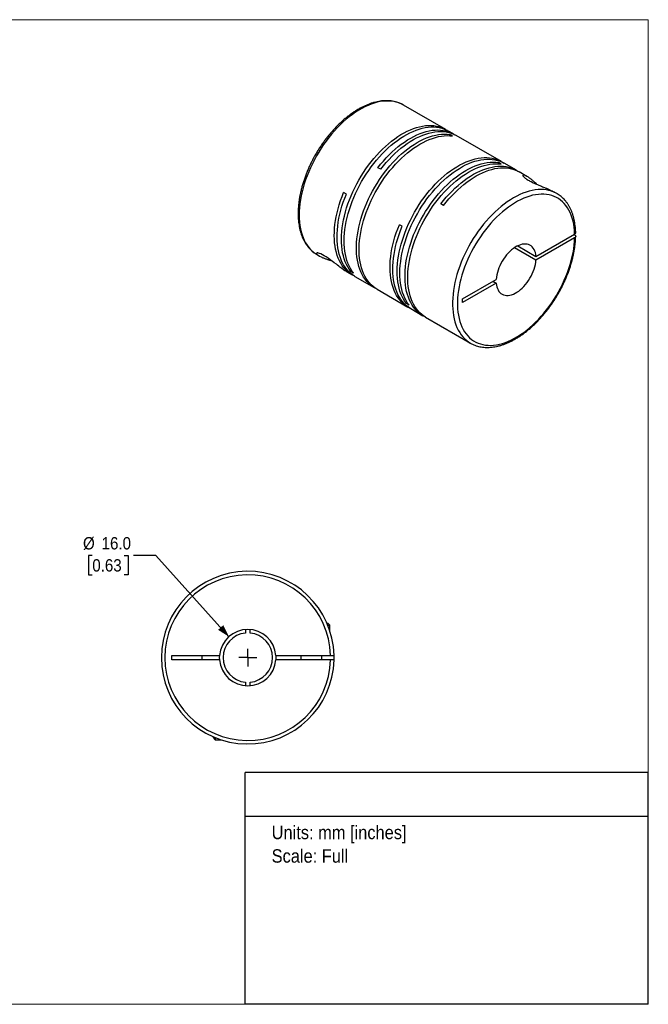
# Model space of a CAD drawing. Header units: millimetres. Extents: x 0 to 432, y 0 to 279.
# Tile 2 of 2: x 254 to 432, y 0 to 279. Entities that reach past the tile are written whole.
import ezdxf
from ezdxf.enums import TextEntityAlignment as Align

# ---------------------------------------------------------------- set-up
doc = ezdxf.new("R2010")
doc.units = ezdxf.units.MM
doc.linetypes.add('SLD-Solid', pattern=[0])
doc.layers.add('SLD-0', color=7, linetype='SLD-Solid', lineweight=25)
doc.layers.add('TEXT', color=140, linetype='SLD-Solid', lineweight=25)
doc.styles.add('SLDTEXTSTYLE0', font='GOTHIC.TTF', dxfattribs={"width": 0.913})
doc.dimstyles.new('SLDDIMSTYLE0', dxfattribs={"dimtxt": 3.5, "dimasz": 3.5, "dimexe": 0, "dimexo": 0.0625, "dimgap": 0.875, "dimtad": 0, "dimtih": 1, "dimtoh": 1, "dimdec": 1, "dimrnd": 1e-09, "dimzin": 4, "dimdsep": 46, "dimtxsty": 'SLDTEXTSTYLE0', "dimsah": 1, "dimcen": 0, "dimadec": 0, "dimazin": 1, "dimtfac": 1, "dimtdec": 1, "dimtofl": 0, "dimtmove": 0, "dimatfit": 3, "dimfxl": 0, "dimfrac": 2, "dimtolj": 1, "dimtzin": 12, "dimarcsym": 0})

# ---------------------------------------------------------------- blocks, each defined once
blk = doc.blocks.new('SW_NOTE_0')
at = {"layer": 'TEXT', "color": 0, "insert": (0, 4.87), "char_height": 3.81, "attachment_point": 1, "style": 'SLDTEXTSTYLE0'}
blk.add_mtext('Units: mm [inches]', dxfattribs=at)
blk = doc.blocks.new('SW_NOTE_0_1')
at = {"layer": 'TEXT', "color": 0, "insert": (0, 4.87), "char_height": 3.81, "attachment_point": 1, "style": 'SLDTEXTSTYLE0'}
blk.add_mtext('Scale: Full', dxfattribs=at)
blk = doc.blocks.new('Block1')
at = {"layer": 'TEXT'}
for p, q in [((431.8, 65.76), (317.5, 65.76)), ((317.5, 0), (317.5, 65.76)), ((431.8, 0), (431.8, 65.76)), ((317.5, 53.39), (431.8, 53.39)), ((431.8, 0), (317.5, 0))]:
    blk.add_line(p, q, dxfattribs=at)
at = {"layer": 'TEXT', "color": 140}
for name, p in [('SW_NOTE_0', (324.99, 45.8)), ('SW_NOTE_0_1', (324.99, 39.13))]:
    blk.add_blockref(name, p, dxfattribs=at)
at = {"layer": 'TEXT', "color": 140, "style": 'SLDTEXTSTYLE0', "width": 0.913, "flags": 2}
for tag, height, p in [('AUTOATTR0', 4.23, (353.81, 56.71)), ('AUTOATTR1_0', 4.76, (333.82, 29.88)), ('AUTOATTR1_1', 4.76, (322.1, 23.73)), ('AUTOATTR1_2', 4.76, (337.78, 17.57))]:
    blk.add_attdef(tag, text='', height=height, dxfattribs=at).set_placement(p, align=Align.BOTTOM_LEFT)
blk = doc.blocks.new('Block2')
at = {"color": 7, "linetype": 'SLD-Solid', "lineweight": 18}
for p, q in [((0, 279.4), (431.8, 279.4)), ((0, 279.4), (0, 0)), ((431.8, 279.4), (431.8, 0)), ((0, 0), (431.8, 0))]:
    blk.add_line(p, q, dxfattribs=at)
blk = doc.blocks.new('_D_5')
at = {"layer": 'SLD-0'}
for p, q in [((274.14, 127.4), (273.07, 127.4)), ((273.07, 127.4), (273.07, 121.84)), ((283.19, 127.4), (284.26, 127.4)), ((284.26, 127.4), (284.26, 121.84)), ((292.18, 127.4), (285.83, 127.4)), ((312.88, 104.32), (292.18, 127.4)), ((273.07, 121.84), (274.14, 121.84)), ((284.26, 121.84), (283.19, 121.84))]:
    blk.add_line(p, q, dxfattribs=at)
blk.add_solid([(312.88, 104.32), (311.29, 107.59), (309.8, 106.26)], dxfattribs=at)
at = {"layer": 'SLD-0', "char_height": 3.5, "attachment_point": 1, "style": 'SLDTEXTSTYLE0'}
for s, insert in [('%%c', (271.5, 132.58)), ('16.0', (276.78, 132.58)), ('0.63', (274.14, 126.31))]:
    blk.add_mtext(s, dxfattribs=dict(at, insert=insert))
blk = doc.blocks.new('SW_CENTERMARKSYMBOL_2')
at = {"layer": 'SLD-0', "color": 0}
for q in [(-2.54, 0), (0, 2.54), (0, -2.54), (2.54, 0)]:
    blk.add_line((0, 0), q, dxfattribs=at)

msp = doc.modelspace()

# ---------------------------------------------------------------- linework, layer by layer
for p, q in [((362.36, 255.17), (362.35, 255.18)), ((374.35, 248.26), (362.36, 255.17)), ((376.57, 246.97), (375.13, 247.81)), ((376.31, 246.4), (375.53, 246.85)), ((375.53, 246.48), (375.53, 246.85)), ((390.15, 239.13), (377.35, 246.52)), ((390.1, 238.44), (389.32, 238.89)), ((389.32, 238.52), (389.32, 238.89)), ((394.39, 236.68), (390.93, 238.68)), ((355.91, 236.95), (355.13, 237.4)), ((397.4, 234.95), (395.17, 236.23)), ((346.18, 229.89), (345.4, 230.34)), ((405.85, 230.07), (405.11, 230.5)), ((405.85, 230.07), (405.82, 230.09)), ((373.73, 226.67), (372.95, 227.11)), ((361.98, 220.77), (361.2, 221.22)), ((399.95, 212.23), (410.92, 218.56)), ((410.92, 218.32), (410.71, 218.44)), ((394.77, 215.22), (399.95, 212.23)), ((410.92, 217.5), (399.95, 211.17)), ((337.86, 212.74), (338.6, 212.31)), ((399.95, 211.17), (393.85, 214.69)), ((346.32, 207.86), (347.83, 206.98)), ((347.41, 207.95), (347.73, 208.13)), ((348.19, 207.5), (347.41, 207.95)), ((348.61, 206.53), (354.09, 203.37)), ((379.1, 200.2), (388.67, 205.72)), ((388.67, 204.66), (379.1, 199.14)), ((387.75, 205.19), (388.67, 204.66)), ((354.87, 202.92), (363.64, 197.86)), ((363.22, 198.82), (363.54, 199.01)), ((364, 198.37), (363.22, 198.82)), ((379.1, 199.14), (379.1, 200.2)), ((364.42, 197.41), (367.88, 195.41)), ((368.66, 194.96), (381.35, 187.63)), ((381.33, 187.65), (381.35, 187.63)), ((317.57, 106.34), (317.57, 105.34)), ((318.87, 105.34), (318.87, 106.34)), ((340.68, 108.17), (340.92, 108.17)), ((341.52, 107.57), (340.92, 108.17)), ((340.93, 107.57), (341.52, 107.57)), ((341.52, 105.94), (341.52, 107.57)), ((296.72, 99.02), (310.25, 99.02)), ((296.72, 97.72), (296.72, 99.02)), ((305.22, 99.02), (305.22, 97.72)), ((310.22, 98.37), (310.25, 99.02)), ((310.25, 97.72), (310.22, 98.37)), ((326.19, 99.02), (341.71, 99.02)), ((333.22, 99.02), (333.22, 97.72)), ((339.22, 97.72), (339.22, 99.02)), ((310.25, 97.72), (296.72, 97.72)), ((341.71, 97.72), (326.19, 97.72)), ((317.57, 91.4), (317.57, 90.39)), ((318.87, 90.39), (318.87, 91.4)), ((308.42, 75.91), (308.42, 75.67)), ((308.42, 75.67), (309.02, 75.07)), ((309.02, 75.66), (309.02, 75.07)), ((309.02, 75.07), (310.65, 75.07))]:
    msp.add_line(p, q)
at = {"flags": 128}
for points in [[(362.35, 255.18), (361.88, 255.43), (361.21, 255.73), (360.51, 255.96), (359.78, 256.14), (359.03, 256.26), (358.25, 256.32), (357.46, 256.31), (356.64, 256.26), (355.8, 256.14), (354.95, 255.96), (354.09, 255.72), (353.22, 255.43), (352.34, 255.08), (351.45, 254.67), (350.56, 254.21), (349.67, 253.7), (348.78, 253.13), (347.89, 252.51), (347.01, 251.85), (346.13, 251.13), (345.27, 250.37), (344.42, 249.57), (343.59, 248.72), (342.77, 247.84), (341.97, 246.92), (341.2, 245.96), (340.44, 244.97), (339.72, 243.96), (339.02, 242.92), (338.35, 241.85), (337.71, 240.76), (337.1, 239.66), (336.53, 238.53), (336, 237.4), (335.5, 236.26), (335.04, 235.11), (334.62, 233.96), (334.24, 232.81), (333.9, 231.66), (333.61, 230.52), (333.36, 229.39), (333.16, 228.27), (333, 227.16), (332.88, 226.07), (332.81, 225.01), (332.79, 223.96), (332.81, 222.95), (332.88, 221.96), (332.99, 221), (333.15, 220.08), (333.36, 219.2), (333.61, 218.35), (333.9, 217.55), (334.24, 216.79), (334.61, 216.07), (335.03, 215.41), (335.49, 214.79), (335.99, 214.22), (336.52, 213.7), (337.09, 213.24), (337.7, 212.84), (337.86, 212.74)], [(347.41, 207.95), (346.96, 208.57), (346.55, 209.24), (346.18, 209.96), (345.85, 210.72), (345.56, 211.53), (345.32, 212.38), (345.12, 213.26), (344.97, 214.18), (344.86, 215.14), (344.79, 216.13), (344.77, 217.14), (344.8, 218.18), (344.88, 219.25), (344.99, 220.34), (345.16, 221.44), (345.37, 222.56), (345.62, 223.69), (345.91, 224.83), (346.25, 225.97), (346.63, 227.12), (347.05, 228.27), (347.51, 229.41), (348.01, 230.55), (348.55, 231.68), (349.12, 232.79), (349.72, 233.9), (350.36, 234.98), (351.03, 236.04), (351.73, 237.08), (352.46, 238.09), (353.21, 239.07), (353.98, 240.03), (354.78, 240.94), (355.59, 241.82), (356.43, 242.66), (357.27, 243.46), (358.13, 244.22), (359, 244.93), (359.88, 245.6), (360.77, 246.21), (361.65, 246.78), (362.54, 247.29), (363.43, 247.75), (364.32, 248.16), (365.19, 248.51), (366.06, 248.8), (366.92, 249.04), (367.77, 249.21), (368.6, 249.33), (369.42, 249.39), (370.22, 249.4), (370.99, 249.34), (371.74, 249.22), (372.47, 249.05), (373.16, 248.82), (373.83, 248.53), (374.47, 248.18), (374.73, 248.02)], [(348.19, 207.5), (347.74, 208.12), (347.33, 208.79), (346.96, 209.51), (346.63, 210.27), (346.34, 211.08), (346.1, 211.93), (345.9, 212.81), (345.74, 213.73), (345.63, 214.69), (345.57, 215.68), (345.55, 216.69), (345.58, 217.74), (345.65, 218.8), (345.77, 219.89), (345.93, 220.99), (346.14, 222.11), (346.4, 223.24), (346.69, 224.38), (347.03, 225.52), (347.41, 226.67), (347.83, 227.82), (348.29, 228.96), (348.79, 230.1), (349.32, 231.23), (349.9, 232.34), (350.5, 233.45), (351.14, 234.53), (351.81, 235.59), (352.51, 236.63), (353.23, 237.64), (353.98, 238.63), (354.76, 239.58), (355.56, 240.49), (356.37, 241.37), (357.2, 242.22), (358.05, 243.02), (358.91, 243.77), (359.78, 244.48), (360.66, 245.15), (361.54, 245.77), (362.43, 246.33), (363.32, 246.84), (364.21, 247.3), (365.09, 247.71), (365.97, 248.06), (366.84, 248.35), (367.7, 248.59), (368.55, 248.77), (369.38, 248.89), (370.2, 248.95), (370.99, 248.95), (371.77, 248.89), (372.52, 248.78), (373.24, 248.6), (373.94, 248.37), (374.61, 248.08), (375.13, 247.81)], [(354.49, 203.16), (354.22, 203.3), (353.6, 203.68), (353.01, 204.11), (352.46, 204.6), (351.95, 205.14), (351.47, 205.74), (351.04, 206.38), (350.64, 207.07), (350.28, 207.81), (349.97, 208.59), (349.7, 209.41), (349.48, 210.27), (349.3, 211.17), (349.16, 212.11), (349.07, 213.08), (349.02, 214.08), (349.02, 215.1), (349.07, 216.16), (349.16, 217.23), (349.3, 218.32), (349.48, 219.43), (349.7, 220.56), (349.97, 221.69), (350.28, 222.83), (350.64, 223.98), (351.04, 225.13), (351.47, 226.27), (351.95, 227.41), (352.46, 228.55), (353.01, 229.67), (353.6, 230.78), (354.22, 231.88), (354.87, 232.95), (355.55, 234.01), (356.26, 235.03), (356.99, 236.04), (357.75, 237.01), (358.54, 237.94), (359.34, 238.85), (360.16, 239.71), (361, 240.54), (361.86, 241.32), (362.72, 242.06), (363.59, 242.75), (364.47, 243.4), (365.36, 244), (366.25, 244.54), (367.14, 245.03), (368.03, 245.47), (368.91, 245.85), (369.78, 246.18), (370.65, 246.45), (371.51, 246.67), (372.35, 246.82), (373.17, 246.92), (373.98, 246.95), (374.77, 246.93), (375.53, 246.85)], [(354.87, 202.92), (354.38, 203.23), (353.79, 203.67), (353.24, 204.15), (352.73, 204.7), (352.25, 205.29), (351.81, 205.93), (351.42, 206.62), (351.06, 207.36), (350.75, 208.14), (350.48, 208.96), (350.25, 209.82), (350.07, 210.72), (349.94, 211.66), (349.85, 212.63), (349.8, 213.63), (349.8, 214.65), (349.85, 215.71), (349.94, 216.78), (350.07, 217.87), (350.25, 218.98), (350.48, 220.11), (350.75, 221.24), (351.06, 222.38), (351.42, 223.53), (351.81, 224.68), (352.25, 225.82), (352.73, 226.97), (353.24, 228.1), (353.79, 229.22), (354.38, 230.33), (354.99, 231.43), (355.65, 232.5), (356.33, 233.56), (357.04, 234.59), (357.77, 235.59), (358.53, 236.56), (359.32, 237.5), (360.12, 238.4), (360.94, 239.26), (361.78, 240.09), (362.63, 240.87), (363.5, 241.61), (364.37, 242.31), (365.25, 242.95), (366.14, 243.55), (367.03, 244.09), (367.92, 244.58), (368.8, 245.02), (369.69, 245.41), (370.56, 245.73), (371.43, 246), (372.28, 246.22), (373.12, 246.37), (373.95, 246.47), (374.76, 246.5), (375.55, 246.48), (376.31, 246.4)], [(355.13, 237.4), (355.9, 238.37), (356.69, 239.3), (357.49, 240.19), (358.32, 241.05), (359.16, 241.87), (360.02, 242.64), (360.88, 243.37), (361.76, 244.05), (362.64, 244.69), (363.53, 245.28), (364.42, 245.81), (365.31, 246.29), (366.19, 246.72), (367.07, 247.09), (367.95, 247.41), (368.81, 247.66), (369.66, 247.87), (370.5, 248.01), (371.33, 248.09), (372.13, 248.12), (372.91, 248.08), (373.67, 247.99), (374.41, 247.84), (375.12, 247.63), (375.8, 247.36), (376.45, 247.04), (376.96, 246.73)], [(355.91, 236.95), (356.68, 237.92), (357.46, 238.85), (358.27, 239.74), (359.1, 240.6), (359.94, 241.42), (360.79, 242.19), (361.66, 242.92), (362.54, 243.61), (363.42, 244.24), (364.31, 244.83), (365.2, 245.36), (366.08, 245.84), (366.97, 246.27), (367.85, 246.64), (368.73, 246.96), (369.59, 247.22), (370.44, 247.42), (371.28, 247.56), (372.1, 247.64), (372.91, 247.67), (373.69, 247.63), (374.45, 247.54), (375.19, 247.39), (375.9, 247.18), (376.58, 246.92), (377.23, 246.59), (377.35, 246.52)], [(363.22, 198.82), (362.77, 199.44), (362.35, 200.12), (361.98, 200.83), (361.65, 201.6), (361.37, 202.4), (361.12, 203.25), (360.92, 204.14), (360.77, 205.06), (360.66, 206.02), (360.6, 207), (360.58, 208.02), (360.61, 209.06), (360.68, 210.13), (360.8, 211.21), (360.96, 212.32), (361.17, 213.43), (361.42, 214.56), (361.72, 215.7), (362.06, 216.85), (362.44, 218), (362.86, 219.14), (363.32, 220.29), (363.81, 221.43), (364.35, 222.55), (364.92, 223.67), (365.53, 224.77), (366.17, 225.85), (366.84, 226.92), (367.53, 227.96), (368.26, 228.97), (369.01, 229.95), (369.79, 230.9), (370.58, 231.82), (371.4, 232.7), (372.23, 233.54), (373.08, 234.34), (373.94, 235.1), (374.81, 235.81), (375.69, 236.48), (376.57, 237.09), (377.46, 237.66), (378.35, 238.17), (379.23, 238.63), (380.12, 239.03), (381, 239.38), (381.87, 239.68), (382.73, 239.91), (383.58, 240.09), (384.41, 240.21), (385.22, 240.27), (386.02, 240.27), (386.79, 240.22), (387.54, 240.1), (388.27, 239.93), (388.97, 239.69), (389.64, 239.4), (390.28, 239.06), (390.53, 238.9)], [(364, 198.37), (363.54, 199), (363.13, 199.67), (362.76, 200.39), (362.43, 201.15), (362.14, 201.96), (361.9, 202.8), (361.7, 203.69), (361.55, 204.61), (361.44, 205.57), (361.37, 206.55), (361.36, 207.57), (361.38, 208.61), (361.46, 209.68), (361.58, 210.76), (361.74, 211.87), (361.95, 212.99), (362.2, 214.12), (362.49, 215.25), (362.83, 216.4), (363.21, 217.55), (363.63, 218.69), (364.09, 219.84), (364.59, 220.98), (365.13, 222.1), (365.7, 223.22), (366.31, 224.32), (366.94, 225.41), (367.61, 226.47), (368.31, 227.51), (369.04, 228.52), (369.79, 229.5), (370.56, 230.45), (371.36, 231.37), (372.17, 232.25), (373.01, 233.09), (373.85, 233.89), (374.71, 234.65), (375.58, 235.36), (376.46, 236.03), (377.35, 236.64), (378.24, 237.21), (379.12, 237.72), (380.01, 238.18), (380.9, 238.59), (381.78, 238.94), (382.65, 239.23), (383.51, 239.46), (384.35, 239.64), (385.19, 239.76), (386, 239.82), (386.8, 239.82), (387.57, 239.77), (388.32, 239.65), (389.05, 239.48), (389.75, 239.25), (390.42, 238.96), (390.93, 238.68)], [(368.28, 195.2), (368.01, 195.34), (367.39, 195.72), (366.8, 196.15), (366.25, 196.64), (365.74, 197.18), (365.26, 197.78), (364.82, 198.42), (364.43, 199.11), (364.07, 199.85), (363.76, 200.63), (363.49, 201.45), (363.27, 202.31), (363.08, 203.21), (362.95, 204.15), (362.86, 205.12), (362.81, 206.12), (362.81, 207.14), (362.86, 208.2), (362.95, 209.27), (363.08, 210.36), (363.27, 211.47), (363.49, 212.6), (363.76, 213.73), (364.07, 214.87), (364.43, 216.02), (364.82, 217.17), (365.26, 218.31), (365.74, 219.45), (366.25, 220.59), (366.8, 221.71), (367.39, 222.82), (368.01, 223.92), (368.66, 224.99), (369.34, 226.05), (370.05, 227.07), (370.78, 228.08), (371.54, 229.05), (372.33, 229.98), (373.13, 230.89), (373.95, 231.75), (374.79, 232.58), (375.64, 233.36), (376.51, 234.1), (377.38, 234.79), (378.26, 235.44), (379.15, 236.04), (380.04, 236.58), (380.93, 237.07), (381.81, 237.51), (382.7, 237.89), (383.57, 238.22), (384.44, 238.49), (385.29, 238.71), (386.14, 238.86), (386.96, 238.96), (387.77, 238.99), (388.56, 238.97), (389.32, 238.89)], [(368.66, 194.96), (368.16, 195.27), (367.58, 195.71), (367.03, 196.19), (366.51, 196.74), (366.04, 197.33), (365.6, 197.97), (365.21, 198.66), (364.85, 199.4), (364.54, 200.18), (364.27, 201), (364.04, 201.86), (363.86, 202.76), (363.73, 203.7), (363.63, 204.67), (363.59, 205.67), (363.59, 206.69), (363.63, 207.75), (363.73, 208.82), (363.86, 209.91), (364.04, 211.02), (364.27, 212.15), (364.54, 213.28), (364.85, 214.42), (365.21, 215.57), (365.6, 216.72), (366.04, 217.86), (366.51, 219.01), (367.03, 220.14), (367.58, 221.26), (368.16, 222.37), (368.78, 223.47), (369.43, 224.54), (370.11, 225.6), (370.82, 226.63), (371.56, 227.63), (372.32, 228.6), (373.1, 229.54), (373.91, 230.44), (374.73, 231.3), (375.57, 232.13), (376.42, 232.91), (377.29, 233.65), (378.16, 234.35), (379.04, 234.99), (379.93, 235.59), (380.82, 236.13), (381.7, 236.62), (382.59, 237.06), (383.47, 237.45), (384.35, 237.77), (385.22, 238.04), (386.07, 238.26), (386.91, 238.41), (387.74, 238.51), (388.55, 238.54), (389.33, 238.52), (390.1, 238.44)], [(372.95, 227.11), (373.72, 228.08), (374.51, 229.01), (375.31, 229.91), (376.14, 230.76), (376.98, 231.58), (377.84, 232.35), (378.7, 233.08), (379.58, 233.77), (380.46, 234.4), (381.35, 234.99), (382.24, 235.52), (383.13, 236), (384.01, 236.43), (384.89, 236.8), (385.77, 237.12), (386.63, 237.38), (387.48, 237.58), (388.32, 237.72), (389.14, 237.81), (389.95, 237.83), (390.73, 237.8), (391.49, 237.7), (392.23, 237.55), (392.94, 237.34), (393.62, 237.08), (394.27, 236.75), (394.78, 236.45)], [(373.73, 226.67), (374.5, 227.63), (375.28, 228.56), (376.09, 229.46), (376.92, 230.31), (377.76, 231.13), (378.61, 231.9), (379.48, 232.63), (380.35, 233.32), (381.24, 233.95), (382.12, 234.54), (383.01, 235.07), (383.9, 235.55), (384.78, 235.98), (385.67, 236.35), (386.54, 236.67), (387.4, 236.93), (388.26, 237.13), (389.09, 237.27), (389.92, 237.36), (390.72, 237.38), (391.5, 237.35), (392.26, 237.26), (393, 237.11), (393.71, 236.9), (394.39, 236.63), (395.04, 236.31), (395.17, 236.23)], [(348.23, 206.77), (347.7, 207.06), (347.1, 207.46), (346.53, 207.92), (345.99, 208.43), (345.49, 208.99), (345.03, 209.6), (344.61, 210.27), (344.23, 210.98), (343.9, 211.73), (343.6, 212.53), (343.35, 213.37), (343.14, 214.24), (342.98, 215.16), (342.86, 216.11), (342.79, 217.09), (342.76, 218.1), (342.78, 219.14), (342.84, 220.2), (342.95, 221.28), (343.1, 222.38), (343.3, 223.49), (343.55, 224.62), (343.83, 225.76), (344.16, 226.9), (344.53, 228.05), (344.95, 229.19), (345.4, 230.34)], [(348.61, 206.53), (348.49, 206.61), (347.88, 207.01), (347.31, 207.47), (346.77, 207.98), (346.27, 208.54), (345.81, 209.15), (345.39, 209.81), (345.01, 210.52), (344.68, 211.28), (344.38, 212.07), (344.13, 212.91), (343.92, 213.79), (343.76, 214.7), (343.64, 215.65), (343.56, 216.63), (343.54, 217.65), (343.56, 218.68), (343.62, 219.74), (343.73, 220.82), (343.88, 221.93), (344.08, 223.04), (344.32, 224.17), (344.61, 225.31), (344.94, 226.45), (345.31, 227.6), (345.72, 228.74), (346.18, 229.89)], [(405.82, 230.09), (405.68, 230.16), (405.03, 230.48), (404.34, 230.75), (403.63, 230.95), (402.89, 231.1), (402.13, 231.19), (401.34, 231.22), (400.53, 231.19), (399.7, 231.1), (398.86, 230.95), (398, 230.74), (397.14, 230.48), (396.26, 230.16), (395.37, 229.78), (394.48, 229.34), (393.59, 228.85), (392.7, 228.31), (391.81, 227.72), (390.93, 227.08), (390.05, 226.38), (389.18, 225.65), (388.33, 224.86), (387.48, 224.04), (386.66, 223.17), (385.85, 222.27), (385.06, 221.33), (384.3, 220.36), (383.56, 219.36), (382.85, 218.33), (382.16, 217.27), (381.51, 216.19), (380.88, 215.1), (380.3, 213.98), (379.74, 212.86), (379.23, 211.72), (378.75, 210.57), (378.31, 209.42), (377.91, 208.27), (377.55, 207.12), (377.24, 205.98), (376.97, 204.84), (376.74, 203.71), (376.56, 202.6), (376.42, 201.5), (376.33, 200.42), (376.28, 199.37), (376.28, 198.34), (376.33, 197.34), (376.42, 196.37), (376.56, 195.43), (376.74, 194.52), (376.97, 193.66), (377.24, 192.83), (377.55, 192.05), (377.91, 191.32), (378.31, 190.62), (378.75, 189.98), (379.23, 189.39), (379.74, 188.85), (380.3, 188.36), (380.88, 187.92), (381.33, 187.65)], [(410.92, 218.56), (410.87, 219.54), (410.78, 220.48), (410.64, 221.4), (410.46, 222.27), (410.23, 223.11), (409.96, 223.91), (409.65, 224.67), (409.3, 225.38), (408.9, 226.05), (408.46, 226.66), (407.99, 227.23), (407.48, 227.75), (406.93, 228.21), (406.35, 228.62), (405.73, 228.97), (405.09, 229.27), (404.41, 229.51), (403.7, 229.69), (402.98, 229.82), (402.22, 229.89), (401.45, 229.89), (400.65, 229.84), (399.84, 229.73), (399.01, 229.56), (398.17, 229.34), (397.32, 229.05), (396.46, 228.71), (395.6, 228.32), (394.73, 227.87), (393.86, 227.37), (392.99, 226.81), (392.13, 226.21), (391.27, 225.55), (390.42, 224.85), (389.58, 224.11), (388.75, 223.32), (387.94, 222.49), (387.15, 221.62), (386.37, 220.72), (385.62, 219.78), (384.89, 218.82), (384.19, 217.82), (383.51, 216.8), (382.86, 215.75), (382.25, 214.69), (381.67, 213.6), (381.12, 212.51), (380.61, 211.4), (380.14, 210.29), (379.7, 209.16), (379.31, 208.04), (378.95, 206.92), (378.64, 205.8), (378.37, 204.69), (378.15, 203.59), (377.97, 202.51), (377.83, 201.44), (377.74, 200.39), (377.7, 199.36), (377.7, 198.35), (377.74, 197.38), (377.83, 196.43), (377.97, 195.52), (378.15, 194.64), (378.37, 193.8), (378.64, 193), (378.95, 192.24), (379.31, 191.53), (379.7, 190.86), (380.14, 190.24), (380.61, 189.67), (381.12, 189.15), (381.67, 188.69), (382.25, 188.28), (382.86, 187.92), (383.51, 187.62), (384.19, 187.38), (384.89, 187.2), (385.62, 187.07), (386.37, 187), (387.15, 186.99), (387.94, 187.04), (388.75, 187.15), (389.58, 187.32), (390.42, 187.54), (391.27, 187.82), (392.13, 188.16), (392.99, 188.56), (393.86, 189), (394.73, 189.51), (395.6, 190.06), (396.46, 190.66), (397.32, 191.31), (398.17, 192.01), (399.01, 192.76), (399.84, 193.54), (400.65, 194.37), (401.45, 195.24), (402.22, 196.14), (402.98, 197.08), (403.7, 198.04), (404.41, 199.04), (405.09, 200.06), (405.73, 201.11), (406.35, 202.17), (406.93, 203.25), (407.48, 204.35), (407.99, 205.46), (408.46, 206.57), (408.9, 207.69), (409.3, 208.81), (409.65, 209.94), (409.96, 211.05), (410.23, 212.16), (410.46, 213.26), (410.64, 214.35), (410.78, 215.42), (410.87, 216.47), (410.92, 217.5)], [(364.03, 197.65), (363.51, 197.93), (362.91, 198.33), (362.34, 198.79), (361.8, 199.3), (361.3, 199.86), (360.84, 200.48), (360.42, 201.14), (360.04, 201.85), (359.7, 202.6), (359.41, 203.4), (359.15, 204.24), (358.95, 205.12), (358.78, 206.03), (358.66, 206.98), (358.59, 207.96), (358.56, 208.97), (358.58, 210.01), (358.64, 211.07), (358.75, 212.15), (358.91, 213.25), (359.11, 214.37), (359.35, 215.49), (359.64, 216.63), (359.97, 217.78), (360.34, 218.92), (360.75, 220.07), (361.2, 221.22)], [(364.42, 197.41), (364.29, 197.48), (363.68, 197.89), (363.11, 198.34), (362.58, 198.85), (362.08, 199.41), (361.62, 200.03), (361.2, 200.69), (360.82, 201.4), (360.48, 202.15), (360.18, 202.95), (359.93, 203.79), (359.72, 204.67), (359.56, 205.58), (359.44, 206.53), (359.37, 207.51), (359.34, 208.52), (359.36, 209.56), (359.42, 210.62), (359.53, 211.7), (359.69, 212.8), (359.89, 213.92), (360.13, 215.05), (360.41, 216.18), (360.74, 217.33), (361.12, 218.47), (361.53, 219.62), (361.98, 220.77)], [(399.95, 212.23), (399.88, 212.78), (399.77, 213.29), (399.62, 213.76), (399.42, 214.19), (399.18, 214.57), (398.9, 214.91), (398.59, 215.19), (398.23, 215.41), (397.85, 215.58), (397.44, 215.69), (397, 215.74), (396.54, 215.73), (396.06, 215.67), (395.57, 215.54), (395.07, 215.36), (394.56, 215.12), (394.05, 214.82), (393.54, 214.48), (393.04, 214.08), (392.55, 213.64), (392.07, 213.15), (391.61, 212.63), (391.18, 212.08), (390.76, 211.49), (390.38, 210.88), (390.03, 210.25), (389.71, 209.6), (389.43, 208.95), (389.19, 208.29), (389, 207.63), (388.84, 206.98), (388.73, 206.34), (388.67, 205.72)], [(346.32, 207.86), (346.2, 207.92), (345.79, 208.18), (345.37, 208.46), (344.88, 208.81), (344.37, 209.19), (344.03, 209.45), (343.69, 209.72), (343.34, 209.99), (342.76, 210.43), (342.19, 210.87), (341.61, 211.3), (341.04, 211.71), (340.47, 212.09), (339.93, 212.42), (339.43, 212.7), (338.98, 212.93), (338.59, 213.09), (338.26, 213.18), (338.09, 213.22), (337.95, 213.23), (337.84, 213.21), (337.76, 213.16), (337.74, 213.06), (337.78, 212.98), (337.84, 212.88), (337.94, 212.78), (338.21, 212.57), (338.58, 212.33), (339.07, 212.07), (339.07, 212.07)], [(388.67, 204.66), (388.73, 204.11), (388.84, 203.6), (389, 203.13), (389.19, 202.7), (389.43, 202.31), (389.71, 201.98), (390.03, 201.7), (390.38, 201.47), (390.76, 201.31), (391.18, 201.2), (391.61, 201.14), (392.07, 201.15), (392.55, 201.22), (393.04, 201.35), (393.54, 201.53), (394.05, 201.77), (394.56, 202.07), (395.07, 202.41), (395.57, 202.81), (396.06, 203.25), (396.54, 203.73), (397, 204.26), (397.44, 204.81), (397.85, 205.4), (398.23, 206.01), (398.59, 206.64), (398.9, 207.28), (399.18, 207.94), (399.42, 208.6), (399.62, 209.26), (399.77, 209.91), (399.88, 210.55), (399.95, 211.17)], [(326.19, 99.02), (326.22, 98.37), (326.19, 97.72)]]:
    msp.add_lwpolyline(points, dxfattribs=at)
for radius, start, end in [(24.5, 1.5203, 358.4797), (23.5, 1.585, 358.415), (8, 4.6604, 175.3396), (7, 95.328, 264.672), (7, 275.328, 84.672), (24.5, 358.4797, 1.5203), (8, 184.6604, 355.3396)]:
    msp.add_arc((318.22, 98.37), radius, start, end)
for points, knots in [([(362.34, 255.18), (362.33, 255.19), (362.12, 255.32), (361.68, 255.54), (361.02, 255.82), (360.33, 256.04), (359.62, 256.22), (358.89, 256.34), (358.13, 256.4), (357.36, 256.42), (356.56, 256.38), (355.75, 256.28), (354.93, 256.13), (354.1, 255.93), (353.26, 255.68), (352.41, 255.37), (351.55, 255.01), (350.69, 254.6), (349.83, 254.14), (348.97, 253.64), (348.12, 253.08), (347.27, 252.48), (346.43, 251.84), (345.6, 251.16), (344.78, 250.43), (343.97, 249.67), (343.18, 248.87), (342.4, 248.03), (341.64, 247.17), (340.91, 246.27), (340.19, 245.34), (339.5, 244.38), (338.83, 243.41), (338.19, 242.41), (337.57, 241.39), (336.99, 240.35), (336.44, 239.3), (335.91, 238.23), (335.42, 237.16), (334.97, 236.08), (334.55, 234.99), (334.17, 233.9), (333.82, 232.81), (333.51, 231.72), (333.25, 230.64), (333.02, 229.56), (332.83, 228.5), (332.68, 227.44), (332.58, 226.4), (332.51, 225.38), (332.49, 224.38), (332.51, 223.4), (332.57, 222.44), (332.68, 221.51), (332.83, 220.61), (333.02, 219.74), (333.25, 218.9), (333.53, 218.1), (333.84, 217.33), (334.2, 216.61), (334.59, 215.93), (335.03, 215.29), (335.5, 214.7), (336, 214.16), (336.54, 213.66), (337.11, 213.22), (337.57, 212.91), (337.84, 212.76), (337.9, 212.72)], [0, 0, 0, 0, 0.000727, 0.015777, 0.030825, 0.04589, 0.060993, 0.076151, 0.091377, 0.106675, 0.122049, 0.137493, 0.153001, 0.168563, 0.184168, 0.199807, 0.215469, 0.231146, 0.246831, 0.26252, 0.278206, 0.293888, 0.309564, 0.325234, 0.340895, 0.35655, 0.372197, 0.387837, 0.403472, 0.419101, 0.434725, 0.450346, 0.465964, 0.481579, 0.497194, 0.512808, 0.528423, 0.544039, 0.559657, 0.575278, 0.590903, 0.606534, 0.622169, 0.637812, 0.653462, 0.66912, 0.684786, 0.700462, 0.716147, 0.73184, 0.747542, 0.763251, 0.778964, 0.794677, 0.810386, 0.826082, 0.841759, 0.857407, 0.873014, 0.88857, 0.904062, 0.919483, 0.934827, 0.950092, 0.965283, 0.980412, 0.995493, 1, 1, 1, 1]), ([(400.19, 232.67), (400.12, 232.74), (399.9, 232.97), (399.56, 233.29), (399.19, 233.62), (398.86, 233.9), (398.56, 234.15), (398.27, 234.37), (397.96, 234.59), (397.64, 234.81), (397.31, 235), (397.02, 235.15), (396.76, 235.26), (396.54, 235.33), (396.39, 235.34), (396.29, 235.32), (396.25, 235.28), (396.22, 235.21), (396.25, 235.09), (396.37, 234.91), (396.58, 234.7), (396.87, 234.45), (397.25, 234.18), (397.71, 233.89), (398.24, 233.59), (398.83, 233.29), (399.46, 232.99), (400.05, 232.73), (400.57, 232.51), (401.02, 232.32), (401.53, 232.11), (402.1, 231.88), (402.65, 231.66), (403.11, 231.46), (403.5, 231.29), (403.98, 231.08), (404.52, 230.82), (404.93, 230.61), (405.1, 230.5), (405.11, 230.5)], [0, 0, 0, 0, 0.016448, 0.050457, 0.077184, 0.102857, 0.12748, 0.151061, 0.173608, 0.206465, 0.238003, 0.26826, 0.297278, 0.32976, 0.361195, 0.381621, 0.401653, 0.421323, 0.452943, 0.484007, 0.514679, 0.545127, 0.576283, 0.607233, 0.63817, 0.669286, 0.699948, 0.730765, 0.751492, 0.772418, 0.793591, 0.823287, 0.853768, 0.874586, 0.895833, 0.917539, 0.956711, 0.998073, 1, 1, 1, 1]), ([(411.21, 218.97), (411.21, 219.15), (411.19, 219.64), (411.13, 220.45), (411.02, 221.38), (410.87, 222.28), (410.68, 223.14), (410.44, 223.98), (410.16, 224.78), (409.84, 225.54), (409.48, 226.26), (409.08, 226.94), (408.65, 227.57), (408.17, 228.16), (407.67, 228.7), (407.13, 229.19), (406.55, 229.63), (406.11, 229.93), (405.86, 230.06), (405.81, 230.09)], [0, 0, 0, 0, 0.0340456, 0.098483, 0.1629351, 0.2273643, 0.2917435, 0.3560385, 0.420209, 0.48421, 0.5479946, 0.6115185, 0.6747453, 0.7376535, 0.8002408, 0.8625286, 0.9245623, 0.9864086, 1, 1, 1, 1]), ([(410.92, 218.56), (410.97, 218.6), (411.07, 218.66), (411.16, 218.78), (411.21, 218.89), (411.21, 218.96), (411.21, 218.98)], [0, 0, 0, 0, 0.293202, 0.572858, 0.838962, 1, 1, 1, 1]), ([(410.92, 218.32), (410.94, 218.31), (410.98, 218.28), (411.04, 218.23), (411.09, 218.19), (411.13, 218.14), (411.17, 218.08), (411.19, 218.03), (411.21, 217.97), (411.21, 217.91), (411.21, 217.83), (411.18, 217.75), (411.12, 217.67), (411.04, 217.58), (410.96, 217.53), (410.92, 217.5)], [0, 0, 0, 0, 0.060282, 0.121228, 0.182836, 0.245108, 0.308045, 0.371645, 0.43591, 0.50084, 0.581151, 0.671228, 0.771066, 0.880659, 1, 1, 1, 1]), ([(381.33, 187.65), (381.45, 187.59), (381.76, 187.4), (382.32, 187.14), (382.99, 186.89), (383.69, 186.68), (384.41, 186.53), (385.16, 186.44), (385.92, 186.39), (386.7, 186.4), (387.5, 186.47), (388.32, 186.58), (389.15, 186.76), (389.98, 186.98), (390.83, 187.26), (391.68, 187.59), (392.54, 187.97), (393.4, 188.4), (394.26, 188.88), (395.11, 189.41), (395.97, 189.98), (396.81, 190.6), (397.65, 191.26), (398.48, 191.97), (399.29, 192.71), (400.09, 193.49), (400.88, 194.3), (401.65, 195.15), (402.4, 196.04), (403.12, 196.95), (403.83, 197.89), (404.51, 198.85), (405.17, 199.84), (405.8, 200.85), (406.4, 201.88), (406.97, 202.92), (407.51, 203.98), (408.02, 205.05), (408.49, 206.13), (408.93, 207.21), (409.34, 208.3), (409.7, 209.39), (410.03, 210.48), (410.32, 211.57), (410.57, 212.65), (410.78, 213.72), (410.95, 214.78), (411.08, 215.83), (411.17, 216.87), (411.2, 217.56), (411.21, 217.91)], [0, 0, 0, 0, 0.011233, 0.031558, 0.051889, 0.072257, 0.092686, 0.113198, 0.133806, 0.154514, 0.175321, 0.196221, 0.217201, 0.238248, 0.259347, 0.280484, 0.301649, 0.322829, 0.344018, 0.365207, 0.386392, 0.40757, 0.42874, 0.449899, 0.471049, 0.492188, 0.513318, 0.53444, 0.555554, 0.57666, 0.597761, 0.618858, 0.639951, 0.661042, 0.682131, 0.703221, 0.724312, 0.745406, 0.766502, 0.787604, 0.808711, 0.829826, 0.850948, 0.872081, 0.893223, 0.914377, 0.935543, 0.956721, 0.977911, 1, 1, 1, 1]), ([(339.07, 212.07), (339.16, 212.02), (339.35, 211.93), (339.68, 211.79), (340.03, 211.65), (340.43, 211.5), (340.79, 211.38), (341.1, 211.28), (341.36, 211.2), (341.64, 211.12), (341.84, 211.06), (341.96, 211.03), (341.98, 211.03)], [0, 0, 0, 0, 0.120471, 0.24623, 0.377322, 0.51379, 0.655669, 0.733031, 0.813643, 0.897509, 0.984632, 1, 1, 1, 1]), ([(341.71, 99.02), (341.75, 99.02), (341.81, 99.02), (341.91, 99.02), (342, 99.02), (342.09, 99.02), (342.17, 99.02), (342.25, 99.02), (342.33, 99.02), (342.39, 99.02), (342.45, 99.02), (342.5, 99.02), (342.55, 99.02), (342.59, 99.02), (342.63, 99.02), (342.65, 99.02), (342.68, 99.02), (342.69, 99.02), (342.7, 99.02), (342.71, 99.02), (342.71, 99.02), (342.71, 99.02)], [0, 0, 0, 0, 0.063668, 0.12611, 0.187326, 0.247315, 0.306078, 0.363615, 0.419925, 0.475008, 0.528865, 0.581496, 0.632901, 0.683079, 0.732031, 0.779758, 0.826258, 0.871532, 0.91558, 0.958403, 1, 1, 1, 1]), ([(342.71, 97.72), (342.71, 97.72), (342.71, 97.72), (342.7, 97.72), (342.67, 97.72), (342.64, 97.72), (342.6, 97.72), (342.55, 97.72), (342.49, 97.72), (342.41, 97.72), (342.32, 97.72), (342.2, 97.72), (342.06, 97.72), (341.89, 97.72), (341.77, 97.72), (341.71, 97.72)], [0, 0, 0, 0, 0.060282, 0.121228, 0.182836, 0.245108, 0.308045, 0.371645, 0.43591, 0.50084, 0.581151, 0.671228, 0.771066, 0.880659, 1, 1, 1, 1])]:
    msp.add_open_spline(points, degree=3, knots=knots)

# ---------------------------------------------------------------- block references
at = {"color": 7, "linetype": 'Continuous'}
for name in ['Block2', 'Block1']:
    msp.add_blockref(name, (0, 0), dxfattribs=at)
at = {"layer": 'SLD-0'}
msp.add_blockref('SW_CENTERMARKSYMBOL_2', (318.22, 98.37), dxfattribs=at)

# ---------------------------------------------------------------- dimensions: what is measured, and where the dimension line sits
dim = msp.add_diameter_dim_2p(p1=(323.56, 92.41), p2=(312.88, 104.32), dimstyle='SLDDIMSTYLE0', dxfattribs=at)
dim.commit()
dim.dimension.update_dxf_attribs({"geometry": '_D_5', "text_midpoint": (278.66, 127.4), "dimtype": 163})

doc.saveas('drawing.dxf')
